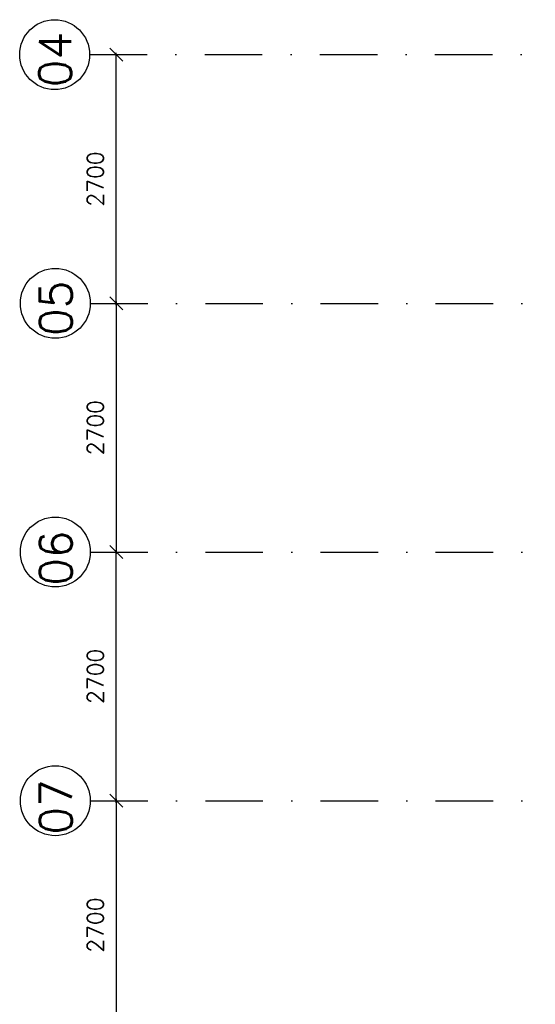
# Model space of a CAD drawing. Extents: x -33346 to 151546, y -8083 to 129543.
# Tile 34 of 68: x 8684 to 14283, y 48437 to 59126. Entities that reach past the tile are written whole.
import ezdxf

# ---------------------------------------------------------------- set-up
doc = ezdxf.new("R2010")
doc.units = 0
doc.header["$LTSCALE"] = 50
doc.header["$MEASUREMENT"] = 0
doc.header["$PDSIZE"] = -1
doc.linetypes.add('XREF2$0$DASHDOT', pattern=[25, 12.5, -6.25, 0, -6.25])
doc.layers.get('0').update_dxf_attribs({"linetype": 'CONTINUOUS'})
doc.layers.get('DEFPOINTS').update_dxf_attribs({"linetype": 'CONTINUOUS'})
for name, color, linetype in [('A--T01A-70_TEKST', 5, 'CONTINUOUS'), ('XREF2$0$A--L$7A-_STRAMIEN', 1, 'XREF2$0$DASHDOT'), ('XREF2$0$A--L$7A1-_STRAMIEN', 1, 'CONTINUOUS'), ('XREF2$0$A--L$7A3-_STRAMIEN', 3, 'CONTINUOUS'), ('XREF2$0$A--M$1A-_F123-', 1, 'CONTINUOUS'), ('XREF2$0$A--T$7A8-_STRAMIEN', 8, 'XREF2$0$DASHDOT')]:
    doc.layers.add(name, color=color, linetype=linetype)
doc.styles.add('XREF2$0$HIEMSTRA', font='romans.shx')
doc.dimstyles.new('XREF2$0$STANDARD', dxfattribs={"dimscale": 70, "dimtxt": 2.5, "dimasz": 2, "dimexe": 0.3, "dimexo": 0.3, "dimgap": 2, "dimtad": 1, "dimdec": 0, "dimzin": 0, "dimtxsty": 'XREF2$0$HIEMSTRA', "dimblk1": 'XREF2$0$_OBLIQUE', "dimblk2": 'XREF2$0$_OBLIQUE', "dimsah": 1, "dimcen": -0.09, "dimdle": 0.3, "dimclrd": 1, "dimclre": 1, "dimclrt": 4, "dimazin": 3, "dimtfac": 1, "dimtdec": 4, "dimtix": 1, "dimtofl": 0, "dimtmove": 0, "dimatfit": 3, "dimtvp": 625, "dimtolj": 1, "dimtzin": 0})

# ---------------------------------------------------------------- blocks, each defined once
blk = doc.blocks.new('XREF2$0$_OBLIQUE')
at = {"color": 0, "linetype": 'BYBLOCK'}
blk.add_line((-0.5, -0.5), (0.5, 0.5), dxfattribs=at)
blk = doc.blocks.new('*D1052')
at = {"color": 1, "linetype": 'BYBLOCK'}
for p, q in [((-66014, 23800), (-65864, 23800)), ((-65885, 23821), (-65885, 21079)), ((-66014, 21100), (-65864, 21100))]:
    blk.add_line(p, q, dxfattribs=at)
at = {"layer": 'DEFPOINTS', "color": 0, "linetype": 'BYBLOCK'}
for p in [(-66035, 23800), (-66035, 21100), (-65885, 21100)]:
    blk.add_point(p, dxfattribs=at)
at = {"color": 1, "linetype": 'BYBLOCK', "xscale": 140, "yscale": 140, "zscale": 140}
for p, rotation in [((-65885, 23800), 90), ((-65885, 21100), 270)]:
    blk.add_blockref('XREF2$0$_OBLIQUE', p, dxfattribs=dict(at, rotation=rotation))
at = {"color": 4, "linetype": 'BYBLOCK', "insert": (-66112, 22450), "char_height": 175, "attachment_point": 5, "rotation": 90, "style": 'XREF2$0$HIEMSTRA'}
blk.add_mtext('\\A1;2700', dxfattribs=at)
blk = doc.blocks.new('*D1053')
at = {"color": 1, "linetype": 'BYBLOCK'}
for p, q in [((-66014, 21100), (-65864, 21100)), ((-65885, 18379), (-65885, 21121)), ((-66014, 18400), (-65864, 18400))]:
    blk.add_line(p, q, dxfattribs=at)
at = {"layer": 'DEFPOINTS', "color": 0, "linetype": 'BYBLOCK'}
for p in [(-66035, 21100), (-65885, 21100), (-66035, 18400)]:
    blk.add_point(p, dxfattribs=at)
at = {"color": 1, "linetype": 'BYBLOCK', "xscale": 140, "yscale": 140, "zscale": 140}
for p, rotation in [((-65885, 21100), 90), ((-65885, 18400), 270)]:
    blk.add_blockref('XREF2$0$_OBLIQUE', p, dxfattribs=dict(at, rotation=rotation))
at = {"color": 4, "linetype": 'BYBLOCK', "insert": (-66112, 19750), "char_height": 175, "attachment_point": 5, "rotation": 90, "style": 'XREF2$0$HIEMSTRA'}
blk.add_mtext('\\A1;2700', dxfattribs=at)
blk = doc.blocks.new('*D1055')
at = {"color": 1, "linetype": 'BYBLOCK'}
for p, q in [((-66014, 18400), (-65864, 18400)), ((-65885, 18421), (-65885, 15679)), ((-66014, 15700), (-65864, 15700))]:
    blk.add_line(p, q, dxfattribs=at)
at = {"layer": 'DEFPOINTS', "color": 0, "linetype": 'BYBLOCK'}
for p in [(-66035, 18400), (-66035, 15700), (-65885, 15700)]:
    blk.add_point(p, dxfattribs=at)
at = {"color": 1, "linetype": 'BYBLOCK', "xscale": 140, "yscale": 140, "zscale": 140}
for p, rotation in [((-65885, 18400), 90), ((-65885, 15700), 270)]:
    blk.add_blockref('XREF2$0$_OBLIQUE', p, dxfattribs=dict(at, rotation=rotation))
at = {"color": 4, "linetype": 'BYBLOCK', "insert": (-66112, 17050), "char_height": 175, "attachment_point": 5, "rotation": 90, "style": 'XREF2$0$HIEMSTRA'}
blk.add_mtext('\\A1;2700', dxfattribs=at)
blk = doc.blocks.new('*D1057')
at = {"color": 1, "linetype": 'BYBLOCK'}
for p, q in [((-65885, 23779), (-65885, 26521)), ((-66014, 26500), (-65864, 26500)), ((-66014, 23800), (-65864, 23800))]:
    blk.add_line(p, q, dxfattribs=at)
at = {"layer": 'DEFPOINTS', "color": 0, "linetype": 'BYBLOCK'}
for p in [(-66035, 26500), (-65885, 26500), (-66035, 23800)]:
    blk.add_point(p, dxfattribs=at)
at = {"color": 1, "linetype": 'BYBLOCK', "xscale": 140, "yscale": 140, "zscale": 140}
for p, rotation in [((-65885, 26500), 90), ((-65885, 23800), 270)]:
    blk.add_blockref('XREF2$0$_OBLIQUE', p, dxfattribs=dict(at, rotation=rotation))
at = {"color": 4, "linetype": 'BYBLOCK', "insert": (-66112, 25150), "char_height": 175, "attachment_point": 5, "rotation": 90, "style": 'XREF2$0$HIEMSTRA'}
blk.add_mtext('\\A1;2700', dxfattribs=at)
blk = doc.blocks.new('XREF2')
at = {"layer": 'XREF2$0$A--L$7A-_STRAMIEN'}
blk.add_line((-66174.285, 26500), (-20830.441, 26500), dxfattribs=at)
at = {"layer": 'XREF2$0$A--L$7A1-_STRAMIEN'}
for centre in [(-66553.782, 26500), (-66553.782, 26500), (-66553.782, 26500), (-66546.639, 23800), (-66546.639, 21100), (-66546.639, 18400)]:
    blk.add_circle(centre, 379.497, dxfattribs=at)
at = {"layer": 'XREF2$0$A--T$7A8-_STRAMIEN', "color": 8}
for p, q in [((-66167.142, 23800), (-20586.185, 23800)), ((-66167.142, 21100), (-20586.185, 21100)), ((-66167.142, 18400), (-20586.185, 18400))]:
    blk.add_line(p, q, dxfattribs=at)
at = {"layer": 'XREF2$0$A--L$7A3-_STRAMIEN', "style": 'XREF2$0$HIEMSTRA'}
for s, p in [('04', (-66372.501, 26146.923)), ('05', (-66365.358, 23446.923)), ('06', (-66365.358, 20733.498)), ('07', (-66365.358, 18033.498))]:
    blk.add_text(s, height=350, rotation=90, dxfattribs=at).set_placement(p)
at = {"layer": 'XREF2$0$A--M$1A-_F123-', "linetype": 'CONTINUOUS'}
for base, p1, p2, picture, middle in [((-65884.768, 26500), (-66035.138, 23800), (-66035.138, 26500), '*D1057', (-66112.268, 25150)), ((-65884.768, 21100), (-66035.138, 23800), (-66035.138, 21100), '*D1052', (-66112.268, 22450)), ((-65884.768, 21100), (-66035.138, 18400), (-66035.138, 21100), '*D1053', (-66112.268, 19750)), ((-65884.768, 15700), (-66035.138, 18400), (-66035.138, 15700), '*D1055', (-66112.268, 17050))]:
    dim = blk.add_linear_dim(base=base, p1=p1, p2=p2, angle=90, dimstyle='XREF2$0$STANDARD', dxfattribs=at)
    dim.commit()
    dim.dimension.update_dxf_attribs({"geometry": picture, "text_midpoint": middle})

msp = doc.modelspace()

# ---------------------------------------------------------------- block references
at = {"layer": 'A--T01A-70_TEKST', "color": 4}
msp.add_blockref('XREF2', (75617.3, 32246.9), dxfattribs=at)

doc.saveas('drawing.dxf')
